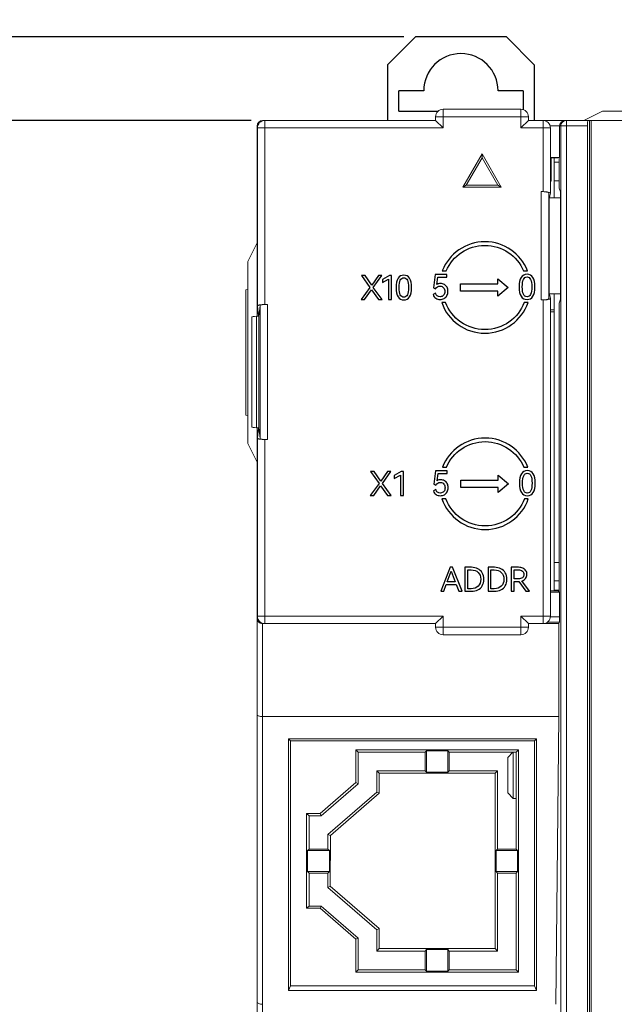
# Model space of a CAD drawing. Header units: millimetres. Extents: x 0 to 427, y 0 to 299.
# Tile 9 of 16: x 108 to 140, y 203 to 256. Entities that reach past the tile are written whole.
import ezdxf

# ---------------------------------------------------------------- set-up
doc = ezdxf.new("R2010")
doc.units = ezdxf.units.MM
doc.header["$LTSCALE"] = 23.1
doc.header["$MEASUREMENT"] = 0
doc.header["$PDSIZE"] = -5
doc.layers.get('0').update_dxf_attribs({"lineweight": 18})
doc.layers.add('1_16_1_2', color=7, linetype='Continuous')
doc.layers.add('layer 1', color=7, linetype='Continuous')
doc.styles.add('文字样式①', font='txt')
doc.dimstyles.new('标准样式（宋体）', dxfattribs={"dimtxt": 5, "dimasz": 3, "dimexe": 1.25, "dimexo": 0.625, "dimtad": 1, "dimtoh": 1, "dimdsep": 46, "dimtxsty": '文字样式①', "dimcen": 0, "dimdle": 6, "dimadec": 0, "dimazin": 0, "dimtfac": 1, "dimtofl": 0, "dimtmove": 0, "dimatfit": 3, "dimfxl": 0, "dimtolj": 1, "dimarcsym": 0})

# ---------------------------------------------------------------- blocks, each defined once
blk = doc.blocks.new('*D23')
at = {"color": 0, "lineweight": -2}
for p, q in [((111.527, 262.382), (102.501, 262.382)), ((102.501, 262.382), (102.501, 257.696)), ((128.471, 254.696), (101.251, 254.696)), ((120.241, 250.196), (101.251, 250.196)), ((102.501, 247.196), (102.501, 244.196))]:
    blk.add_line(p, q, dxfattribs=at)
at = {"color": 0}
for points in [[(102.001, 257.696), (103.001, 257.696), (102.501, 254.696)], [(103.001, 247.196), (102.001, 247.196), (102.501, 250.196)]]:
    blk.add_solid(points, dxfattribs=at)
at = {"layer": 'Defpoints', "color": 0}
for p in [(102.501, 254.696), (129.096, 254.696), (120.866, 250.196)]:
    blk.add_point(p, dxfattribs=at)
at = {"color": 0, "insert": (107.327, 265.548), "char_height": 5, "attachment_point": 5, "style": '文字样式①'}
blk.add_mtext('\\A1;4.5', dxfattribs=at)
blk = doc.blocks.new('*D24')
at = {"color": 0, "lineweight": -2}
for p, q in [((120.241, 250.196), (101.251, 250.196)), ((102.501, 153.196), (102.501, 247.196)), ((120.241, 150.196), (101.251, 150.196))]:
    blk.add_line(p, q, dxfattribs=at)
at = {"color": 0}
for points in [[(103.001, 247.196), (102.001, 247.196), (102.501, 250.196)], [(102.001, 153.196), (103.001, 153.196), (102.501, 150.196)]]:
    blk.add_solid(points, dxfattribs=at)
at = {"layer": 'Defpoints', "color": 0}
for p in [(102.501, 250.196), (120.866, 250.196), (120.866, 150.196)]:
    blk.add_point(p, dxfattribs=at)
at = {"color": 0, "insert": (99.301, 202.034), "char_height": 5, "attachment_point": 5, "rotation": 90, "style": '文字样式①'}
blk.add_mtext('\\A1;100', dxfattribs=at)

msp = doc.modelspace()

# ---------------------------------------------------------------- linework, layer by layer
at = {"color": 7, "linetype": 'Continuous'}
for p, q in [((130.181, 250.396), (130.181, 250.196)), ((135.181, 250.396), (130.181, 250.396)), ((130.581, 250.796), (130.581, 249.796)), ((134.781, 250.796), (130.581, 250.796)), ((134.781, 249.796), (134.781, 250.796)), ((135.181, 250.396), (135.181, 250.196)), ((138.166, 250.196), (139.166, 250.696)), ((139.166, 250.696), (148.966, 250.696)), ((120.566, 239.646), (120.566, 249.896)), ((120.604, 249.896), (120.566, 249.896)), ((120.588, 240.21), (120.588, 249.796)), ((130.581, 249.796), (120.588, 249.796)), ((120.866, 250.196), (130.181, 250.196)), ((120.988, 250.196), (120.988, 240.281)), ((130.181, 250.196), (130.581, 249.796)), ((135.181, 250.196), (134.781, 249.796)), ((136.367, 249.796), (134.781, 249.796)), ((135.181, 250.196), (169.266, 250.196)), ((135.967, 246.361), (135.967, 250.196)), ((138.361, 249.896), (136.351, 249.896)), ((136.367, 249.796), (136.367, 246.29)), ((136.863, 249.896), (136.863, 248.201)), ((136.928, 150.496), (136.928, 249.896)), ((137.227, 250.196), (137.227, 150.196)), ((138.361, 249.896), (138.361, 150.496)), ((138.466, 150.196), (138.466, 250.196)), ((138.566, 250.196), (138.566, 150.196)), ((132.681, 248.396), (131.642, 246.596)), ((131.831, 246.705), (132.681, 248.178)), ((132.681, 248.396), (132.681, 248.178)), ((133.72, 246.596), (132.681, 248.396)), ((132.681, 248.178), (133.531, 246.705)), ((136.863, 248.201), (136.367, 248.201)), ((136.434, 248.187), (136.412, 248.165)), ((136.434, 248.187), (136.763, 248.187)), ((136.566, 246.025), (136.566, 248.187)), ((136.837, 248.197), (136.763, 248.187)), ((136.837, 248.201), (136.837, 246.556)), ((136.367, 248.165), (136.412, 248.165)), ((136.412, 248.165), (136.412, 246.918)), ((136.837, 247.946), (136.566, 247.946)), ((131.642, 246.596), (131.831, 246.705)), ((131.642, 246.596), (133.72, 246.596)), ((131.831, 246.705), (133.531, 246.705)), ((133.72, 246.596), (133.531, 246.705)), ((136.367, 246.918), (136.412, 246.918)), ((136.837, 246.946), (136.566, 246.946)), ((135.875, 240.529), (135.875, 246.361)), ((135.967, 246.361), (135.875, 246.361)), ((136.275, 246.291), (136.275, 240.598)), ((136.275, 246.291), (136.3, 246.041)), ((136.318, 246.043), (136.367, 246.288)), ((136.367, 246.288), (136.367, 246.29)), ((136.837, 246.556), (136.907, 246.344)), ((136.907, 246.344), (136.907, 240.565)), ((136.299, 246.043), (136.318, 246.043)), ((136.3, 246.041), (136.301, 246.025)), ((136.318, 246.026), (136.301, 246.026)), ((136.301, 240.864), (136.301, 246.025)), ((136.907, 246.024), (136.318, 246.026)), ((120.066, 242.596), (120.566, 243.596)), ((120.066, 242.596), (120.066, 232.796)), ((119.966, 241.074), (120.066, 241.082)), ((119.966, 234.319), (119.966, 241.074)), ((136.3, 240.848), (136.275, 240.598)), ((136.318, 240.846), (136.299, 240.846)), ((136.301, 240.864), (136.3, 240.848)), ((136.301, 240.864), (136.318, 240.864)), ((136.318, 240.864), (136.907, 240.865)), ((136.367, 240.602), (136.318, 240.846)), ((136.566, 240.864), (136.566, 224.87)), ((121.126, 240.281), (120.988, 240.281)), ((121.126, 240.281), (121.126, 233.011)), ((135.875, 240.529), (135.967, 240.529)), ((135.967, 223.096), (135.967, 240.529)), ((136.367, 240.599), (136.367, 240.602)), ((136.367, 240.599), (136.367, 223.496)), ((136.907, 240.565), (136.837, 240.352)), ((136.837, 240.352), (136.837, 224.823)), ((120.644, 239.646), (120.588, 240.21)), ((120.67, 239.646), (120.726, 240.212)), ((120.726, 233.081), (120.726, 240.212)), ((136.566, 239.996), (136.367, 239.996)), ((136.367, 239.881), (136.566, 239.881)), ((120.281, 239.602), (120.281, 233.69)), ((120.531, 239.646), (120.531, 233.646)), ((120.531, 239.646), (120.67, 239.646)), ((120.67, 239.646), (120.67, 233.646)), ((120.066, 234.31), (119.966, 234.319)), ((120.531, 233.646), (120.67, 233.646)), ((120.566, 150.496), (120.566, 233.646)), ((120.588, 233.082), (120.644, 233.646)), ((120.67, 233.646), (120.726, 233.081)), ((120.566, 231.796), (120.066, 232.796)), ((120.588, 223.496), (120.588, 233.082)), ((120.988, 233.011), (120.988, 223.096)), ((121.126, 233.011), (120.988, 233.011)), ((136.566, 226.396), (136.837, 226.396)), ((136.837, 225.396), (136.566, 225.396)), ((136.366, 224.87), (136.79, 224.87)), ((136.566, 224.896), (136.837, 224.896)), ((136.863, 224.797), (136.79, 224.87)), ((136.367, 224.797), (136.863, 224.797)), ((136.863, 224.797), (136.863, 223.47)), ((120.588, 223.496), (130.581, 223.496)), ((130.181, 223.096), (130.581, 223.496)), ((130.581, 223.496), (130.581, 222.496)), ((134.781, 222.496), (134.781, 223.496)), ((134.781, 223.496), (135.181, 223.096)), ((134.781, 223.496), (136.367, 223.496)), ((136.367, 223.47), (136.863, 223.47)), ((120.866, 223.116), (120.866, 150.196)), ((120.988, 223.096), (120.866, 223.096)), ((130.181, 223.096), (120.989, 223.096)), ((130.181, 222.896), (130.181, 223.096)), ((130.181, 222.896), (135.181, 222.896)), ((135.181, 222.896), (135.181, 223.096)), ((136.821, 223.096), (135.181, 223.096)), ((136.858, 223.17), (136.197, 223.17)), ((136.858, 223.17), (136.821, 223.096)), ((136.821, 223.096), (136.821, 218.096)), ((130.581, 222.496), (134.781, 222.496)), ((136.821, 218.096), (120.866, 218.096)), ((136.665, 202.593), (136.821, 218.096)), ((122.264, 203.341), (122.264, 216.895)), ((122.264, 216.895), (122.366, 216.782)), ((122.264, 216.895), (135.618, 216.895)), ((135.516, 216.782), (135.618, 216.895)), ((135.618, 216.895), (135.618, 203.341)), ((122.366, 216.782), (122.366, 203.591)), ((135.516, 216.782), (122.366, 216.782)), ((135.516, 203.591), (135.516, 216.782)), ((125.885, 214.535), (125.885, 216.304)), ((125.885, 216.304), (126.016, 216.166)), ((134.647, 216.304), (125.885, 216.304)), ((126.016, 216.166), (126.016, 214.468)), ((126.016, 216.166), (129.616, 216.166)), ((129.697, 216.251), (129.616, 216.166)), ((129.616, 215.166), (129.616, 216.166)), ((129.697, 216.251), (129.697, 215.089)), ((130.835, 216.251), (129.697, 216.251)), ((130.835, 215.089), (130.835, 216.251)), ((130.835, 216.251), (130.916, 216.166)), ((130.916, 216.166), (130.916, 215.166)), ((130.916, 216.166), (134.516, 216.166)), ((134.066, 215.881), (134.35, 216.166)), ((134.066, 213.981), (134.066, 215.881)), ((134.366, 213.681), (134.366, 216.166)), ((134.516, 216.166), (134.647, 216.304)), ((134.516, 210.957), (134.516, 216.166)), ((134.647, 216.304), (134.647, 204.332)), ((127.016, 214.016), (127.016, 215.166)), ((127.016, 215.166), (127.147, 215.041)), ((127.016, 215.166), (129.616, 215.166)), ((127.147, 215.041), (127.147, 213.962)), ((127.147, 215.041), (133.385, 215.041)), ((129.697, 215.089), (129.616, 215.166)), ((130.835, 215.089), (129.697, 215.089)), ((130.835, 215.089), (130.916, 215.166)), ((130.916, 215.166), (133.516, 215.166)), ((133.516, 215.166), (133.385, 215.041)), ((133.385, 205.594), (133.385, 215.041)), ((133.516, 215.166), (133.516, 210.957)), ((125.885, 214.535), (123.967, 212.874)), ((126.016, 214.468), (124.016, 212.736)), ((126.016, 214.468), (125.885, 214.535)), ((124.386, 211.738), (127.016, 214.016)), ((124.517, 211.684), (127.147, 213.962)), ((127.016, 214.016), (127.147, 213.962)), ((134.066, 213.981), (134.366, 213.681)), ((134.516, 213.681), (134.366, 213.681)), ((123.235, 207.762), (123.235, 212.874)), ((123.235, 212.874), (123.366, 212.736)), ((123.967, 212.874), (123.235, 212.874)), ((123.366, 212.736), (123.366, 210.957)), ((124.016, 212.736), (123.366, 212.736)), ((124.016, 212.736), (123.967, 212.874)), ((124.385, 210.957), (124.386, 211.738)), ((124.386, 211.738), (124.517, 211.684)), ((124.517, 211.684), (124.512, 208.955)), ((123.366, 210.957), (123.285, 210.88)), ((123.285, 210.88), (123.285, 209.742)), ((124.465, 210.88), (123.285, 210.88)), ((124.385, 210.957), (123.366, 210.957)), ((124.385, 210.957), (124.465, 210.88)), ((124.463, 209.742), (124.465, 210.88)), ((133.435, 210.88), (133.516, 210.957)), ((133.435, 210.88), (133.435, 209.742)), ((134.597, 210.88), (133.435, 210.88)), ((134.516, 210.957), (133.516, 210.957)), ((134.597, 210.88), (134.516, 210.957)), ((134.597, 209.742), (134.597, 210.88)), ((123.285, 209.742), (123.366, 209.657)), ((123.285, 209.742), (124.463, 209.742)), ((123.366, 209.657), (123.366, 207.886)), ((123.366, 209.657), (124.381, 209.657)), ((124.381, 208.888), (124.382, 209.657)), ((124.463, 209.742), (124.382, 209.657)), ((133.435, 209.742), (133.516, 209.657)), ((133.435, 209.742), (134.597, 209.742)), ((133.516, 209.657), (133.516, 205.456)), ((133.516, 209.657), (134.516, 209.657)), ((134.516, 209.657), (134.597, 209.742)), ((134.516, 204.457), (134.516, 209.657)), ((124.381, 208.888), (124.512, 208.955)), ((127.147, 206.672), (124.512, 208.955)), ((127.016, 206.606), (124.381, 208.888)), ((123.366, 207.886), (123.235, 207.762)), ((124.016, 207.886), (123.366, 207.886)), ((124.016, 207.886), (123.967, 207.762)), ((126.016, 206.154), (124.016, 207.886)), ((123.967, 207.762), (123.235, 207.762)), ((123.967, 207.762), (125.885, 206.101)), ((127.016, 206.606), (127.147, 206.672)), ((127.016, 205.456), (127.016, 206.606)), ((127.147, 206.672), (127.147, 205.594)), ((125.885, 206.101), (126.016, 206.154)), ((125.885, 204.332), (125.885, 206.101)), ((126.016, 206.154), (126.016, 204.457)), ((127.016, 205.456), (127.147, 205.594)), ((129.616, 205.456), (127.016, 205.456)), ((133.385, 205.594), (127.147, 205.594)), ((129.697, 205.541), (129.616, 205.456)), ((129.616, 204.457), (129.616, 205.456)), ((129.697, 205.541), (129.697, 204.38)), ((129.697, 205.541), (130.835, 205.541)), ((130.835, 204.38), (130.835, 205.541)), ((130.835, 205.541), (130.916, 205.456)), ((130.916, 205.456), (130.916, 204.457)), ((133.516, 205.456), (130.916, 205.456)), ((133.516, 205.456), (133.385, 205.594)), ((126.016, 204.457), (125.885, 204.332)), ((125.885, 204.332), (134.647, 204.332)), ((129.616, 204.457), (126.016, 204.457)), ((129.697, 204.38), (129.616, 204.457)), ((130.835, 204.38), (129.697, 204.38)), ((130.835, 204.38), (130.916, 204.457)), ((134.516, 204.457), (130.916, 204.457)), ((134.647, 204.332), (134.516, 204.457)), ((122.366, 203.591), (122.264, 203.341)), ((135.618, 203.341), (122.264, 203.341)), ((135.516, 203.591), (122.366, 203.591)), ((135.516, 203.591), (135.618, 203.341))]:
    msp.add_line(p, q, dxfattribs=at)
for centre, radius, start, end in [((130.581, 250.396), 0.4, 90, 180), ((134.781, 250.396), 0.4, 0, 90), ((120.866, 249.896), 0.3, 90, 180), ((120.988, 249.796), 0.4, 90, 180), ((135.967, 249.796), 0.4, 0, 90), ((120.988, 223.496), 0.4, 180, 270), ((135.967, 223.496), 0.4, 270, 0), ((130.581, 222.896), 0.4, 180, 270), ((134.781, 222.896), 0.4, 270, 0)]:
    msp.add_arc(centre, radius, start, end, dxfattribs=at)
for centre, major_axis, ratio, start_param, end_param in [((138.387, 249.896), (0, 0.3), 0.087489, 0, 1.570796), ((122.566, 248.202), (2, 0), 0.002618, 3.057129, 3.141593), ((120.866, 248.194), (0.3, 0), 0.002618, 2.761132, 3.141593), ((135.875, 246.29), (0.4, 0), 0.176327, 0.017453, 1.570796), ((135.967, 246.29), (0.4, 0), 0.176327, -0.000007, 1.570796), ((121.126, 240.21), (0.4, 0), 0.176327, 1.570796, 3.124139), ((135.875, 240.599), (0.4, 0), 0.176327, -1.570796, -0.017453), ((135.967, 240.599), (0.4, 0), 0.176327, -1.570796, 0.000004), ((120.531, 239.602), (0.25, 0), 0.176327, 1.570796, 3.141595), ((120.531, 233.69), (0.25, 0), 0.176327, 3.141593, 4.712389), ((121.126, 233.082), (0.4, 0), 0.176327, -3.124139, -1.570796), ((120.866, 224.844), (0.3, 0), 0.017455, -3.141593, -2.76116), ((136.858, 223.47), (0, 0.3), 0.017455, -3.106686, -1.570796)]:
    msp.add_ellipse(centre, major_axis=major_axis, ratio=ratio, start_param=start_param, end_param=end_param, dxfattribs=at)
for points, knots in [([(136.863, 249.896), (136.863, 249.917), (136.871, 249.992), (136.907, 250.064), (136.945, 250.104)], [0, 0, 0, 0, 0.270407, 1, 1, 1, 1]), ([(136.928, 249.896), (136.928, 249.973), (136.991, 250.132), (137.151, 250.196), (137.227, 250.196)], [0, 0, 0, 0, 0.500027, 1, 1, 1, 1]), ([(120.588, 240.21), (120.588, 240.216), (120.597, 240.228), (120.622, 240.24), (120.659, 240.251), (120.731, 240.266), (120.842, 240.278), (120.937, 240.281), (120.988, 240.281)], [0, 0, 0, 0, 0.036996, 0.099418, 0.193962, 0.316483, 0.629118, 1, 1, 1, 1]), ([(120.988, 233.011), (120.937, 233.011), (120.842, 233.014), (120.731, 233.027), (120.659, 233.041), (120.622, 233.053), (120.597, 233.064), (120.588, 233.077), (120.588, 233.082)], [0, 0, 0, 0, 0.370913, 0.683463, 0.806004, 0.900605, 0.963023, 1, 1, 1, 1]), ([(120.573, 224.792), (120.571, 224.792), (120.569, 224.793), (120.566, 224.794), (120.566, 224.795)], [0, 0, 0, 0, 0.705762, 1, 1, 1, 1]), ([(120.574, 223.489), (120.572, 223.488), (120.569, 223.487), (120.566, 223.485), (120.566, 223.484)], [0, 0, 0, 0, 0.66608, 1, 1, 1, 1]), ([(120.566, 223.386), (120.566, 223.319), (120.624, 223.164), (120.783, 223.096), (120.866, 223.096)], [0, 0, 0, 0, 0.445084, 1, 1, 1, 1]), ([(120.866, 218.096), (120.794, 218.096), (120.697, 218.106), (120.597, 218.136), (120.566, 218.164), (120.566, 218.177)], [0, 0, 0, 0, 0.669081, 0.883405, 1, 1, 1, 1]), ([(120.566, 202.743), (120.566, 202.697), (120.644, 202.632), (120.754, 202.601), (120.828, 202.593), (120.866, 202.593)], [0, 0, 0, 0, 0.387198, 0.675669, 1, 1, 1, 1])]:
    msp.add_open_spline(points, degree=3, knots=knots, dxfattribs=at)
for points in [[(136.945, 250.104), (136.972, 250.132), (137.004, 250.155), (137.04, 250.171)], [(137.04, 250.171), (137.076, 250.187), (137.117, 250.196), (137.158, 250.196)], [(120.59, 223.367), (120.574, 223.403), (120.566, 223.444), (120.566, 223.484)], [(120.662, 223.264), (120.631, 223.292), (120.606, 223.328), (120.59, 223.367)]]:
    msp.add_open_spline(points, degree=3, dxfattribs=at)
at = {"layer": '1_16_1_2', "color": 7, "linetype": 'Continuous'}
for p, q in [((127.596, 253.196), (129.096, 254.696)), ((133.996, 254.696), (129.096, 254.696)), ((133.996, 254.696), (135.496, 253.196)), ((127.596, 253.196), (127.596, 250.196)), ((135.496, 253.196), (135.496, 250.196)), ((128.196, 250.696), (128.196, 251.796)), ((129.546, 251.796), (128.196, 251.796)), ((134.896, 251.796), (133.546, 251.796)), ((134.896, 251.796), (134.896, 250.778)), ((128.196, 250.696), (130.322, 250.696))]:
    msp.add_line(p, q, dxfattribs=at)
msp.add_arc((131.546, 251.796), 2, 0, 180, dxfattribs=at)
at = {"layer": 'layer 1', "color": 7}
for points, knots in [([(130.543, 242.099), (130.903, 243.014), (131.794, 243.663), (132.837, 243.663), (132.837, 243.663), (133.879, 243.663), (134.77, 243.014), (135.13, 242.099), (135.13, 242.099), (135.13, 242.099), (134.919, 242.099), (134.919, 242.099), (134.919, 242.099), (134.571, 242.904), (133.769, 243.468), (132.836, 243.468), (132.836, 243.468), (131.904, 243.468), (131.102, 242.904), (130.753, 242.099), (130.753, 242.099), (130.753, 242.099), (130.543, 242.099), (130.543, 242.099)], [0, 0, 0, 0, 0.166667, 0.166667, 0.166667, 0.166667, 0.333333, 0.333333, 0.333333, 0.333333, 0.5, 0.5, 0.5, 0.5, 0.666667, 0.666667, 0.666667, 0.666667, 0.833333, 0.833333, 0.833333, 0.833333, 1, 1, 1, 1]), ([(127.285, 241.839), (127.285, 241.839), (126.828, 241.202), (126.828, 241.202), (126.828, 241.202), (126.828, 241.202), (127.297, 240.548), (127.297, 240.548), (127.297, 240.548), (127.297, 240.548), (127.105, 240.548), (127.105, 240.548), (127.105, 240.548), (127.105, 240.548), (126.731, 241.075), (126.731, 241.075), (126.731, 241.075), (126.731, 241.075), (126.361, 240.548), (126.361, 240.548), (126.361, 240.548), (126.361, 240.548), (126.179, 240.548), (126.179, 240.548), (126.179, 240.548), (126.179, 240.548), (126.648, 241.2), (126.648, 241.2), (126.648, 241.2), (126.648, 241.2), (126.191, 241.839), (126.191, 241.839), (126.191, 241.839), (126.191, 241.839), (126.385, 241.839), (126.385, 241.839), (126.385, 241.839), (126.385, 241.839), (126.745, 241.326), (126.745, 241.326), (126.745, 241.326), (126.745, 241.326), (127.103, 241.839), (127.103, 241.839), (127.103, 241.839), (127.103, 241.839), (127.285, 241.839), (127.285, 241.839)], [0, 0, 0, 0, 0.083333, 0.083333, 0.083333, 0.083333, 0.166667, 0.166667, 0.166667, 0.166667, 0.25, 0.25, 0.25, 0.25, 0.333333, 0.333333, 0.333333, 0.333333, 0.416667, 0.416667, 0.416667, 0.416667, 0.5, 0.5, 0.5, 0.5, 0.583333, 0.583333, 0.583333, 0.583333, 0.666667, 0.666667, 0.666667, 0.666667, 0.75, 0.75, 0.75, 0.75, 0.833333, 0.833333, 0.833333, 0.833333, 0.916667, 0.916667, 0.916667, 0.916667, 1, 1, 1, 1]), ([(127.316, 241.46), (127.316, 241.46), (127.316, 241.622), (127.316, 241.622), (127.316, 241.622), (127.316, 241.622), (127.691, 241.841), (127.691, 241.841), (127.691, 241.841), (127.691, 241.841), (127.811, 241.841), (127.811, 241.841), (127.811, 241.841), (127.811, 241.841), (127.811, 240.548), (127.811, 240.548), (127.811, 240.548), (127.811, 240.548), (127.652, 240.548), (127.652, 240.548), (127.652, 240.548), (127.652, 240.548), (127.652, 241.652), (127.652, 241.652), (127.652, 241.652), (127.652, 241.652), (127.316, 241.46), (127.316, 241.46)], [0, 0, 0, 0, 0.142857, 0.142857, 0.142857, 0.142857, 0.285714, 0.285714, 0.285714, 0.285714, 0.428571, 0.428571, 0.428571, 0.428571, 0.571429, 0.571429, 0.571429, 0.571429, 0.714286, 0.714286, 0.714286, 0.714286, 0.857143, 0.857143, 0.857143, 0.857143, 1, 1, 1, 1]), ([(128.891, 241.193), (128.891, 240.975), (128.855, 240.809), (128.783, 240.697), (128.783, 240.697), (128.711, 240.585), (128.607, 240.528), (128.472, 240.528), (128.472, 240.528), (128.338, 240.528), (128.234, 240.585), (128.162, 240.698), (128.162, 240.698), (128.09, 240.81), (128.054, 240.976), (128.054, 241.193), (128.054, 241.193), (128.054, 241.412), (128.09, 241.578), (128.162, 241.692), (128.162, 241.692), (128.234, 241.805), (128.338, 241.862), (128.472, 241.862), (128.472, 241.862), (128.607, 241.862), (128.711, 241.805), (128.783, 241.692), (128.783, 241.692), (128.855, 241.58), (128.891, 241.413), (128.891, 241.193)], [0, 0, 0, 0, 0.125, 0.125, 0.125, 0.125, 0.25, 0.25, 0.25, 0.25, 0.375, 0.375, 0.375, 0.375, 0.5, 0.5, 0.5, 0.5, 0.625, 0.625, 0.625, 0.625, 0.75, 0.75, 0.75, 0.75, 0.875, 0.875, 0.875, 0.875, 1, 1, 1, 1]), ([(130.447, 241.415), (130.524, 241.415), (130.594, 241.397), (130.655, 241.36), (130.655, 241.36), (130.716, 241.324), (130.764, 241.273), (130.797, 241.209), (130.797, 241.209), (130.831, 241.145), (130.848, 241.072), (130.848, 240.991), (130.848, 240.991), (130.848, 240.906), (130.829, 240.83), (130.792, 240.764), (130.792, 240.764), (130.755, 240.698), (130.704, 240.647), (130.639, 240.61), (130.639, 240.61), (130.574, 240.574), (130.502, 240.555), (130.423, 240.555), (130.423, 240.555), (130.336, 240.555), (130.258, 240.577), (130.19, 240.621), (130.19, 240.621), (130.122, 240.665), (130.075, 240.729), (130.049, 240.813), (130.049, 240.813), (130.049, 240.813), (130.178, 240.886), (130.178, 240.886), (130.178, 240.886), (130.2, 240.825), (130.232, 240.779), (130.273, 240.748), (130.273, 240.748), (130.314, 240.717), (130.364, 240.701), (130.423, 240.701), (130.423, 240.701), (130.502, 240.701), (130.565, 240.727), (130.61, 240.78), (130.61, 240.78), (130.656, 240.833), (130.679, 240.901), (130.679, 240.983), (130.679, 240.983), (130.679, 241.064), (130.656, 241.132), (130.613, 241.187), (130.613, 241.187), (130.57, 241.242), (130.506, 241.27), (130.423, 241.27), (130.423, 241.27), (130.319, 241.27), (130.237, 241.222), (130.178, 241.127), (130.178, 241.127), (130.178, 241.127), (130.076, 241.18), (130.076, 241.18), (130.076, 241.18), (130.076, 241.18), (130.166, 241.896), (130.166, 241.896), (130.166, 241.896), (130.166, 241.896), (130.788, 241.896), (130.788, 241.896), (130.788, 241.896), (130.788, 241.896), (130.788, 241.755), (130.788, 241.755), (130.788, 241.755), (130.788, 241.755), (130.306, 241.755), (130.306, 241.755), (130.306, 241.755), (130.306, 241.755), (130.254, 241.365), (130.254, 241.365), (130.254, 241.365), (130.307, 241.398), (130.371, 241.415), (130.447, 241.415)], [0, 0, 0, 0, 0.043478, 0.043478, 0.043478, 0.043478, 0.086957, 0.086957, 0.086957, 0.086957, 0.130435, 0.130435, 0.130435, 0.130435, 0.173913, 0.173913, 0.173913, 0.173913, 0.217391, 0.217391, 0.217391, 0.217391, 0.26087, 0.26087, 0.26087, 0.26087, 0.304348, 0.304348, 0.304348, 0.304348, 0.347826, 0.347826, 0.347826, 0.347826, 0.391304, 0.391304, 0.391304, 0.391304, 0.434783, 0.434783, 0.434783, 0.434783, 0.478261, 0.478261, 0.478261, 0.478261, 0.521739, 0.521739, 0.521739, 0.521739, 0.565217, 0.565217, 0.565217, 0.565217, 0.608696, 0.608696, 0.608696, 0.608696, 0.652174, 0.652174, 0.652174, 0.652174, 0.695652, 0.695652, 0.695652, 0.695652, 0.73913, 0.73913, 0.73913, 0.73913, 0.782609, 0.782609, 0.782609, 0.782609, 0.826087, 0.826087, 0.826087, 0.826087, 0.869565, 0.869565, 0.869565, 0.869565, 0.913043, 0.913043, 0.913043, 0.913043, 0.956522, 0.956522, 0.956522, 0.956522, 1, 1, 1, 1]), ([(135.535, 241.23), (135.535, 241.007), (135.497, 240.838), (135.424, 240.723), (135.424, 240.723), (135.35, 240.609), (135.244, 240.552), (135.106, 240.552), (135.106, 240.552), (134.97, 240.552), (134.864, 240.61), (134.791, 240.724), (134.791, 240.724), (134.717, 240.839), (134.68, 241.008), (134.68, 241.23), (134.68, 241.23), (134.68, 241.453), (134.717, 241.623), (134.791, 241.738), (134.791, 241.738), (134.864, 241.854), (134.97, 241.912), (135.106, 241.912), (135.106, 241.912), (135.244, 241.912), (135.35, 241.854), (135.424, 241.739), (135.424, 241.739), (135.497, 241.624), (135.535, 241.454), (135.535, 241.23)], [0, 0, 0, 0, 0.125, 0.125, 0.125, 0.125, 0.25, 0.25, 0.25, 0.25, 0.375, 0.375, 0.375, 0.375, 0.5, 0.5, 0.5, 0.5, 0.625, 0.625, 0.625, 0.625, 0.75, 0.75, 0.75, 0.75, 0.875, 0.875, 0.875, 0.875, 1, 1, 1, 1]), ([(128.221, 241.193), (128.221, 241.018), (128.241, 240.887), (128.282, 240.802), (128.282, 240.802), (128.323, 240.716), (128.386, 240.673), (128.472, 240.673), (128.472, 240.673), (128.558, 240.673), (128.621, 240.716), (128.662, 240.801), (128.662, 240.801), (128.703, 240.886), (128.724, 241.017), (128.724, 241.193), (128.724, 241.193), (128.724, 241.371), (128.703, 241.503), (128.662, 241.589), (128.662, 241.589), (128.621, 241.675), (128.558, 241.719), (128.472, 241.719), (128.472, 241.719), (128.386, 241.719), (128.323, 241.676), (128.282, 241.589), (128.282, 241.589), (128.241, 241.503), (128.221, 241.371), (128.221, 241.193)], [0, 0, 0, 0, 0.125, 0.125, 0.125, 0.125, 0.25, 0.25, 0.25, 0.25, 0.375, 0.375, 0.375, 0.375, 0.5, 0.5, 0.5, 0.5, 0.625, 0.625, 0.625, 0.625, 0.75, 0.75, 0.75, 0.75, 0.875, 0.875, 0.875, 0.875, 1, 1, 1, 1]), ([(131.525, 240.997), (131.525, 240.997), (133.539, 240.997), (133.539, 240.997), (133.539, 240.997), (133.539, 240.997), (133.539, 240.728), (133.539, 240.728), (133.539, 240.728), (133.539, 240.728), (134.091, 241.199), (134.091, 241.199), (134.091, 241.199), (134.091, 241.199), (133.539, 241.669), (133.539, 241.669), (133.539, 241.669), (133.539, 241.669), (133.539, 241.4), (133.539, 241.4), (133.539, 241.4), (133.539, 241.4), (131.525, 241.4), (131.525, 241.4), (131.525, 241.4), (131.525, 241.4), (131.525, 240.997), (131.525, 240.997)], [0, 0, 0, 0, 0.142857, 0.142857, 0.142857, 0.142857, 0.285714, 0.285714, 0.285714, 0.285714, 0.428571, 0.428571, 0.428571, 0.428571, 0.571429, 0.571429, 0.571429, 0.571429, 0.714286, 0.714286, 0.714286, 0.714286, 0.857143, 0.857143, 0.857143, 0.857143, 1, 1, 1, 1]), ([(134.851, 241.23), (134.851, 241.051), (134.872, 240.918), (134.913, 240.831), (134.913, 240.831), (134.954, 240.743), (135.019, 240.699), (135.106, 240.699), (135.106, 240.699), (135.194, 240.699), (135.259, 240.743), (135.301, 240.83), (135.301, 240.83), (135.342, 240.916), (135.364, 241.05), (135.364, 241.23), (135.364, 241.23), (135.364, 241.411), (135.342, 241.546), (135.301, 241.634), (135.301, 241.634), (135.259, 241.722), (135.194, 241.766), (135.106, 241.766), (135.106, 241.766), (135.019, 241.766), (134.954, 241.722), (134.913, 241.634), (134.913, 241.634), (134.872, 241.546), (134.851, 241.411), (134.851, 241.23)], [0, 0, 0, 0, 0.125, 0.125, 0.125, 0.125, 0.25, 0.25, 0.25, 0.25, 0.375, 0.375, 0.375, 0.375, 0.5, 0.5, 0.5, 0.5, 0.625, 0.625, 0.625, 0.625, 0.75, 0.75, 0.75, 0.75, 0.875, 0.875, 0.875, 0.875, 1, 1, 1, 1]), ([(135.162, 240.383), (134.825, 239.423), (133.911, 238.735), (132.837, 238.735), (132.837, 238.735), (131.762, 238.735), (130.848, 239.423), (130.511, 240.383), (130.511, 240.383), (130.511, 240.383), (130.719, 240.383), (130.719, 240.383), (130.719, 240.383), (131.047, 239.533), (131.871, 238.93), (132.836, 238.93), (132.836, 238.93), (133.802, 238.93), (134.626, 239.533), (134.954, 240.383), (134.954, 240.383), (134.954, 240.383), (135.162, 240.383), (135.162, 240.383)], [0, 0, 0, 0, 0.166667, 0.166667, 0.166667, 0.166667, 0.333333, 0.333333, 0.333333, 0.333333, 0.5, 0.5, 0.5, 0.5, 0.666667, 0.666667, 0.666667, 0.666667, 0.833333, 0.833333, 0.833333, 0.833333, 1, 1, 1, 1]), ([(130.556, 231.528), (130.916, 232.443), (131.807, 233.091), (132.85, 233.091), (132.85, 233.091), (133.893, 233.091), (134.784, 232.443), (135.144, 231.528), (135.144, 231.528), (135.144, 231.528), (134.933, 231.528), (134.933, 231.528), (134.933, 231.528), (134.584, 232.333), (133.783, 232.896), (132.85, 232.896), (132.85, 232.896), (131.917, 232.896), (131.116, 232.333), (130.767, 231.528), (130.767, 231.528), (130.767, 231.528), (130.556, 231.528), (130.556, 231.528)], [0, 0, 0, 0, 0.166667, 0.166667, 0.166667, 0.166667, 0.333333, 0.333333, 0.333333, 0.333333, 0.5, 0.5, 0.5, 0.5, 0.666667, 0.666667, 0.666667, 0.666667, 0.833333, 0.833333, 0.833333, 0.833333, 1, 1, 1, 1]), ([(127.772, 231.281), (127.772, 231.281), (127.315, 230.644), (127.315, 230.644), (127.315, 230.644), (127.315, 230.644), (127.784, 229.99), (127.784, 229.99), (127.784, 229.99), (127.784, 229.99), (127.592, 229.99), (127.592, 229.99), (127.592, 229.99), (127.592, 229.99), (127.218, 230.517), (127.218, 230.517), (127.218, 230.517), (127.218, 230.517), (126.848, 229.99), (126.848, 229.99), (126.848, 229.99), (126.848, 229.99), (126.666, 229.99), (126.666, 229.99), (126.666, 229.99), (126.666, 229.99), (127.135, 230.643), (127.135, 230.643), (127.135, 230.643), (127.135, 230.643), (126.678, 231.281), (126.678, 231.281), (126.678, 231.281), (126.678, 231.281), (126.872, 231.281), (126.872, 231.281), (126.872, 231.281), (126.872, 231.281), (127.232, 230.768), (127.232, 230.768), (127.232, 230.768), (127.232, 230.768), (127.59, 231.281), (127.59, 231.281), (127.59, 231.281), (127.59, 231.281), (127.772, 231.281), (127.772, 231.281)], [0, 0, 0, 0, 0.083333, 0.083333, 0.083333, 0.083333, 0.166667, 0.166667, 0.166667, 0.166667, 0.25, 0.25, 0.25, 0.25, 0.333333, 0.333333, 0.333333, 0.333333, 0.416667, 0.416667, 0.416667, 0.416667, 0.5, 0.5, 0.5, 0.5, 0.583333, 0.583333, 0.583333, 0.583333, 0.666667, 0.666667, 0.666667, 0.666667, 0.75, 0.75, 0.75, 0.75, 0.833333, 0.833333, 0.833333, 0.833333, 0.916667, 0.916667, 0.916667, 0.916667, 1, 1, 1, 1]), ([(127.949, 230.905), (127.949, 230.905), (127.949, 231.067), (127.949, 231.067), (127.949, 231.067), (127.949, 231.067), (128.325, 231.286), (128.325, 231.286), (128.325, 231.286), (128.325, 231.286), (128.445, 231.286), (128.445, 231.286), (128.445, 231.286), (128.445, 231.286), (128.445, 229.993), (128.445, 229.993), (128.445, 229.993), (128.445, 229.993), (128.286, 229.993), (128.286, 229.993), (128.286, 229.993), (128.286, 229.993), (128.286, 231.097), (128.286, 231.097), (128.286, 231.097), (128.286, 231.097), (127.949, 230.905), (127.949, 230.905)], [0, 0, 0, 0, 0.142857, 0.142857, 0.142857, 0.142857, 0.285714, 0.285714, 0.285714, 0.285714, 0.428571, 0.428571, 0.428571, 0.428571, 0.571429, 0.571429, 0.571429, 0.571429, 0.714286, 0.714286, 0.714286, 0.714286, 0.857143, 0.857143, 0.857143, 0.857143, 1, 1, 1, 1]), ([(130.46, 230.844), (130.538, 230.844), (130.608, 230.826), (130.669, 230.789), (130.669, 230.789), (130.73, 230.752), (130.777, 230.702), (130.811, 230.638), (130.811, 230.638), (130.844, 230.574), (130.861, 230.501), (130.861, 230.419), (130.861, 230.419), (130.861, 230.334), (130.843, 230.259), (130.805, 230.193), (130.805, 230.193), (130.768, 230.127), (130.717, 230.075), (130.653, 230.039), (130.653, 230.039), (130.588, 230.002), (130.516, 229.984), (130.437, 229.984), (130.437, 229.984), (130.349, 229.984), (130.271, 230.006), (130.204, 230.05), (130.204, 230.05), (130.136, 230.093), (130.089, 230.157), (130.062, 230.241), (130.062, 230.241), (130.062, 230.241), (130.192, 230.315), (130.192, 230.315), (130.192, 230.315), (130.214, 230.254), (130.245, 230.207), (130.286, 230.176), (130.286, 230.176), (130.327, 230.146), (130.378, 230.13), (130.437, 230.13), (130.437, 230.13), (130.516, 230.13), (130.578, 230.156), (130.624, 230.209), (130.624, 230.209), (130.669, 230.262), (130.692, 230.329), (130.692, 230.412), (130.692, 230.412), (130.692, 230.492), (130.67, 230.561), (130.626, 230.615), (130.626, 230.615), (130.583, 230.67), (130.519, 230.698), (130.437, 230.698), (130.437, 230.698), (130.332, 230.698), (130.251, 230.651), (130.192, 230.556), (130.192, 230.556), (130.192, 230.556), (130.089, 230.608), (130.089, 230.608), (130.089, 230.608), (130.089, 230.608), (130.179, 231.324), (130.179, 231.324), (130.179, 231.324), (130.179, 231.324), (130.802, 231.324), (130.802, 231.324), (130.802, 231.324), (130.802, 231.324), (130.802, 231.184), (130.802, 231.184), (130.802, 231.184), (130.802, 231.184), (130.32, 231.184), (130.32, 231.184), (130.32, 231.184), (130.32, 231.184), (130.268, 230.793), (130.268, 230.793), (130.268, 230.793), (130.32, 230.827), (130.384, 230.844), (130.46, 230.844)], [0, 0, 0, 0, 0.043478, 0.043478, 0.043478, 0.043478, 0.086957, 0.086957, 0.086957, 0.086957, 0.130435, 0.130435, 0.130435, 0.130435, 0.173913, 0.173913, 0.173913, 0.173913, 0.217391, 0.217391, 0.217391, 0.217391, 0.26087, 0.26087, 0.26087, 0.26087, 0.304348, 0.304348, 0.304348, 0.304348, 0.347826, 0.347826, 0.347826, 0.347826, 0.391304, 0.391304, 0.391304, 0.391304, 0.434783, 0.434783, 0.434783, 0.434783, 0.478261, 0.478261, 0.478261, 0.478261, 0.521739, 0.521739, 0.521739, 0.521739, 0.565217, 0.565217, 0.565217, 0.565217, 0.608696, 0.608696, 0.608696, 0.608696, 0.652174, 0.652174, 0.652174, 0.652174, 0.695652, 0.695652, 0.695652, 0.695652, 0.73913, 0.73913, 0.73913, 0.73913, 0.782609, 0.782609, 0.782609, 0.782609, 0.826087, 0.826087, 0.826087, 0.826087, 0.869565, 0.869565, 0.869565, 0.869565, 0.913043, 0.913043, 0.913043, 0.913043, 0.956522, 0.956522, 0.956522, 0.956522, 1, 1, 1, 1]), ([(135.548, 230.659), (135.548, 230.435), (135.511, 230.266), (135.437, 230.152), (135.437, 230.152), (135.364, 230.038), (135.258, 229.98), (135.12, 229.98), (135.12, 229.98), (134.983, 229.98), (134.878, 230.038), (134.804, 230.153), (134.804, 230.153), (134.731, 230.268), (134.693, 230.437), (134.693, 230.659), (134.693, 230.659), (134.693, 230.882), (134.731, 231.051), (134.804, 231.167), (134.804, 231.167), (134.878, 231.282), (134.983, 231.34), (135.12, 231.34), (135.12, 231.34), (135.258, 231.34), (135.364, 231.283), (135.437, 231.168), (135.437, 231.168), (135.511, 231.053), (135.548, 230.883), (135.548, 230.659)], [0, 0, 0, 0, 0.125, 0.125, 0.125, 0.125, 0.25, 0.25, 0.25, 0.25, 0.375, 0.375, 0.375, 0.375, 0.5, 0.5, 0.5, 0.5, 0.625, 0.625, 0.625, 0.625, 0.75, 0.75, 0.75, 0.75, 0.875, 0.875, 0.875, 0.875, 1, 1, 1, 1]), ([(131.538, 230.426), (131.538, 230.426), (133.552, 230.426), (133.552, 230.426), (133.552, 230.426), (133.552, 230.426), (133.552, 230.157), (133.552, 230.157), (133.552, 230.157), (133.552, 230.157), (134.104, 230.627), (134.104, 230.627), (134.104, 230.627), (134.104, 230.627), (133.552, 231.098), (133.552, 231.098), (133.552, 231.098), (133.552, 231.098), (133.552, 230.829), (133.552, 230.829), (133.552, 230.829), (133.552, 230.829), (131.538, 230.829), (131.538, 230.829), (131.538, 230.829), (131.538, 230.829), (131.538, 230.426), (131.538, 230.426)], [0, 0, 0, 0, 0.142857, 0.142857, 0.142857, 0.142857, 0.285714, 0.285714, 0.285714, 0.285714, 0.428571, 0.428571, 0.428571, 0.428571, 0.571429, 0.571429, 0.571429, 0.571429, 0.714286, 0.714286, 0.714286, 0.714286, 0.857143, 0.857143, 0.857143, 0.857143, 1, 1, 1, 1]), ([(134.864, 230.659), (134.864, 230.48), (134.885, 230.347), (134.926, 230.259), (134.926, 230.259), (134.968, 230.172), (135.032, 230.128), (135.12, 230.128), (135.12, 230.128), (135.207, 230.128), (135.272, 230.172), (135.314, 230.258), (135.314, 230.258), (135.356, 230.345), (135.377, 230.479), (135.377, 230.659), (135.377, 230.659), (135.377, 230.84), (135.356, 230.975), (135.314, 231.062), (135.314, 231.062), (135.272, 231.15), (135.207, 231.195), (135.12, 231.195), (135.12, 231.195), (135.032, 231.195), (134.968, 231.151), (134.926, 231.062), (134.926, 231.062), (134.885, 230.974), (134.864, 230.84), (134.864, 230.659)], [0, 0, 0, 0, 0.125, 0.125, 0.125, 0.125, 0.25, 0.25, 0.25, 0.25, 0.375, 0.375, 0.375, 0.375, 0.5, 0.5, 0.5, 0.5, 0.625, 0.625, 0.625, 0.625, 0.75, 0.75, 0.75, 0.75, 0.875, 0.875, 0.875, 0.875, 1, 1, 1, 1]), ([(135.175, 229.811), (134.838, 228.851), (133.925, 228.163), (132.85, 228.163), (132.85, 228.163), (131.775, 228.163), (130.862, 228.851), (130.525, 229.811), (130.525, 229.811), (130.525, 229.811), (130.732, 229.811), (130.732, 229.811), (130.732, 229.811), (131.06, 228.961), (131.885, 228.358), (132.85, 228.358), (132.85, 228.358), (133.815, 228.358), (134.64, 228.961), (134.968, 229.811), (134.968, 229.811), (134.968, 229.811), (135.175, 229.811), (135.175, 229.811)], [0, 0, 0, 0, 0.166667, 0.166667, 0.166667, 0.166667, 0.333333, 0.333333, 0.333333, 0.333333, 0.5, 0.5, 0.5, 0.5, 0.666667, 0.666667, 0.666667, 0.666667, 0.833333, 0.833333, 0.833333, 0.833333, 1, 1, 1, 1]), ([(131.093, 226.128), (131.093, 226.128), (131.612, 224.837), (131.612, 224.837), (131.612, 224.837), (131.612, 224.837), (131.437, 224.837), (131.437, 224.837), (131.437, 224.837), (131.437, 224.837), (131.295, 225.207), (131.295, 225.207), (131.295, 225.207), (131.295, 225.207), (130.76, 225.207), (130.76, 225.207), (130.76, 225.207), (130.76, 225.207), (130.624, 224.837), (130.624, 224.837), (130.624, 224.837), (130.624, 224.837), (130.465, 224.837), (130.465, 224.837), (130.465, 224.837), (130.465, 224.837), (130.961, 226.128), (130.961, 226.128), (130.961, 226.128), (130.961, 226.128), (131.093, 226.128), (131.093, 226.128)], [0, 0, 0, 0, 0.125, 0.125, 0.125, 0.125, 0.25, 0.25, 0.25, 0.25, 0.375, 0.375, 0.375, 0.375, 0.5, 0.5, 0.5, 0.5, 0.625, 0.625, 0.625, 0.625, 0.75, 0.75, 0.75, 0.75, 0.875, 0.875, 0.875, 0.875, 1, 1, 1, 1]), ([(131.24, 225.348), (131.24, 225.348), (131.021, 225.918), (131.021, 225.918), (131.021, 225.918), (131.021, 225.918), (130.813, 225.348), (130.813, 225.348), (130.813, 225.348), (130.813, 225.348), (131.24, 225.348), (131.24, 225.348)], [0, 0, 0, 0, 0.333333, 0.333333, 0.333333, 0.333333, 0.666667, 0.666667, 0.666667, 0.666667, 1, 1, 1, 1]), ([(132.115, 226.128), (132.241, 226.128), (132.354, 226.103), (132.455, 226.052), (132.455, 226.052), (132.555, 226.002), (132.635, 225.928), (132.692, 225.831), (132.692, 225.831), (132.75, 225.734), (132.779, 225.618), (132.779, 225.484), (132.779, 225.484), (132.779, 225.349), (132.75, 225.233), (132.693, 225.136), (132.693, 225.136), (132.636, 225.039), (132.557, 224.965), (132.457, 224.913), (132.457, 224.913), (132.356, 224.862), (132.242, 224.837), (132.115, 224.837), (132.115, 224.837), (132.115, 224.837), (131.763, 224.837), (131.763, 224.837), (131.763, 224.837), (131.763, 224.837), (131.763, 226.128), (131.763, 226.128), (131.763, 226.128), (131.763, 226.128), (132.115, 226.128), (132.115, 226.128)], [0, 0, 0, 0, 0.111111, 0.111111, 0.111111, 0.111111, 0.222222, 0.222222, 0.222222, 0.222222, 0.333333, 0.333333, 0.333333, 0.333333, 0.444444, 0.444444, 0.444444, 0.444444, 0.555556, 0.555556, 0.555556, 0.555556, 0.666667, 0.666667, 0.666667, 0.666667, 0.777778, 0.777778, 0.777778, 0.777778, 0.888889, 0.888889, 0.888889, 0.888889, 1, 1, 1, 1]), ([(132.094, 224.976), (132.257, 224.976), (132.384, 225.02), (132.475, 225.108), (132.475, 225.108), (132.567, 225.197), (132.613, 225.322), (132.613, 225.484), (132.613, 225.484), (132.613, 225.644), (132.567, 225.768), (132.474, 225.857), (132.474, 225.857), (132.382, 225.946), (132.255, 225.99), (132.094, 225.99), (132.094, 225.99), (132.094, 225.99), (131.92, 225.99), (131.92, 225.99), (131.92, 225.99), (131.92, 225.99), (131.92, 224.976), (131.92, 224.976), (131.92, 224.976), (131.92, 224.976), (132.094, 224.976), (132.094, 224.976)], [0, 0, 0, 0, 0.142857, 0.142857, 0.142857, 0.142857, 0.285714, 0.285714, 0.285714, 0.285714, 0.428571, 0.428571, 0.428571, 0.428571, 0.571429, 0.571429, 0.571429, 0.571429, 0.714286, 0.714286, 0.714286, 0.714286, 0.857143, 0.857143, 0.857143, 0.857143, 1, 1, 1, 1]), ([(133.36, 226.128), (133.485, 226.128), (133.599, 226.103), (133.699, 226.052), (133.699, 226.052), (133.8, 226.002), (133.879, 225.928), (133.936, 225.831), (133.936, 225.831), (133.994, 225.734), (134.023, 225.618), (134.023, 225.484), (134.023, 225.484), (134.023, 225.349), (133.994, 225.233), (133.937, 225.136), (133.937, 225.136), (133.88, 225.039), (133.801, 224.965), (133.701, 224.913), (133.701, 224.913), (133.6, 224.862), (133.487, 224.837), (133.36, 224.837), (133.36, 224.837), (133.36, 224.837), (133.007, 224.837), (133.007, 224.837), (133.007, 224.837), (133.007, 224.837), (133.007, 226.128), (133.007, 226.128), (133.007, 226.128), (133.007, 226.128), (133.36, 226.128), (133.36, 226.128)], [0, 0, 0, 0, 0.111111, 0.111111, 0.111111, 0.111111, 0.222222, 0.222222, 0.222222, 0.222222, 0.333333, 0.333333, 0.333333, 0.333333, 0.444444, 0.444444, 0.444444, 0.444444, 0.555556, 0.555556, 0.555556, 0.555556, 0.666667, 0.666667, 0.666667, 0.666667, 0.777778, 0.777778, 0.777778, 0.777778, 0.888889, 0.888889, 0.888889, 0.888889, 1, 1, 1, 1]), ([(133.338, 224.976), (133.501, 224.976), (133.628, 225.02), (133.719, 225.108), (133.719, 225.108), (133.811, 225.197), (133.857, 225.322), (133.857, 225.484), (133.857, 225.484), (133.857, 225.644), (133.811, 225.768), (133.719, 225.857), (133.719, 225.857), (133.626, 225.946), (133.5, 225.99), (133.338, 225.99), (133.338, 225.99), (133.338, 225.99), (133.164, 225.99), (133.164, 225.99), (133.164, 225.99), (133.164, 225.99), (133.164, 224.976), (133.164, 224.976), (133.164, 224.976), (133.164, 224.976), (133.338, 224.976), (133.338, 224.976)], [0, 0, 0, 0, 0.142857, 0.142857, 0.142857, 0.142857, 0.285714, 0.285714, 0.285714, 0.285714, 0.428571, 0.428571, 0.428571, 0.428571, 0.571429, 0.571429, 0.571429, 0.571429, 0.714286, 0.714286, 0.714286, 0.714286, 0.857143, 0.857143, 0.857143, 0.857143, 1, 1, 1, 1])]:
    msp.add_open_spline(points, degree=3, knots=knots, dxfattribs=at)
at = {"layer": 'layer 1'}
for points, knots in [([(135.23, 224.837), (135.23, 224.837), (135.038, 224.837), (135.038, 224.837), (135.038, 224.837), (135.038, 224.837), (134.664, 225.366), (134.664, 225.366), (134.664, 225.366), (134.664, 225.366), (134.648, 225.366), (134.648, 225.366), (134.648, 225.366), (134.648, 225.366), (134.408, 225.366), (134.408, 225.366), (134.408, 225.366), (134.408, 225.366), (134.408, 224.837), (134.408, 224.837), (134.408, 224.837), (134.408, 224.837), (134.251, 224.837), (134.251, 224.837), (134.251, 224.837), (134.251, 224.837), (134.251, 226.128), (134.251, 226.128), (134.251, 226.128), (134.251, 226.128), (134.648, 226.128), (134.648, 226.128), (134.648, 226.128), (134.736, 226.128), (134.815, 226.112), (134.883, 226.08), (134.883, 226.08), (134.952, 226.049), (135.006, 226.004), (135.044, 225.945), (135.044, 225.945), (135.082, 225.887), (135.101, 225.82), (135.101, 225.745), (135.101, 225.745), (135.101, 225.66), (135.077, 225.587), (135.029, 225.526), (135.029, 225.526), (134.981, 225.464), (134.914, 225.419), (134.83, 225.392), (134.83, 225.392), (134.83, 225.392), (135.23, 224.837), (135.23, 224.837)], [0, 0, 0, 0, 0.071429, 0.071429, 0.071429, 0.071429, 0.142857, 0.142857, 0.142857, 0.142857, 0.214286, 0.214286, 0.214286, 0.214286, 0.285714, 0.285714, 0.285714, 0.285714, 0.357143, 0.357143, 0.357143, 0.357143, 0.428571, 0.428571, 0.428571, 0.428571, 0.5, 0.5, 0.5, 0.5, 0.571429, 0.571429, 0.571429, 0.571429, 0.642857, 0.642857, 0.642857, 0.642857, 0.714286, 0.714286, 0.714286, 0.714286, 0.785714, 0.785714, 0.785714, 0.785714, 0.857143, 0.857143, 0.857143, 0.857143, 0.928571, 0.928571, 0.928571, 0.928571, 1, 1, 1, 1]), ([(134.408, 225.99), (134.408, 225.99), (134.408, 225.504), (134.408, 225.504), (134.408, 225.504), (134.408, 225.504), (134.628, 225.504), (134.628, 225.504), (134.628, 225.504), (134.728, 225.504), (134.805, 225.526), (134.857, 225.57), (134.857, 225.57), (134.909, 225.614), (134.935, 225.672), (134.935, 225.745), (134.935, 225.745), (134.935, 225.818), (134.909, 225.877), (134.857, 225.922), (134.857, 225.922), (134.805, 225.968), (134.728, 225.99), (134.628, 225.99), (134.628, 225.99), (134.628, 225.99), (134.408, 225.99), (134.408, 225.99)], [0, 0, 0, 0, 0.142857, 0.142857, 0.142857, 0.142857, 0.285714, 0.285714, 0.285714, 0.285714, 0.428571, 0.428571, 0.428571, 0.428571, 0.571429, 0.571429, 0.571429, 0.571429, 0.714286, 0.714286, 0.714286, 0.714286, 0.857143, 0.857143, 0.857143, 0.857143, 1, 1, 1, 1])]:
    msp.add_open_spline(points, degree=3, knots=knots, dxfattribs=at)

# ---------------------------------------------------------------- dimensions: what is measured, and where the dimension line sits
for base, p1, p2, picture, middle in [((102.501, 254.696), (120.866, 250.196), (129.096, 254.696), '*D23', (107.327, 262.382)), ((102.501, 250.196), (120.866, 150.196), (120.866, 250.196), '*D24', (102.501, 202.034))]:
    dim = msp.add_linear_dim(base=base, p1=p1, p2=p2, angle=90, dimstyle='标准样式（宋体）')
    dim.commit()
    dim.dimension.update_dxf_attribs({"geometry": picture, "text_midpoint": middle, "dimtype": 160})

doc.saveas('drawing.dxf')
